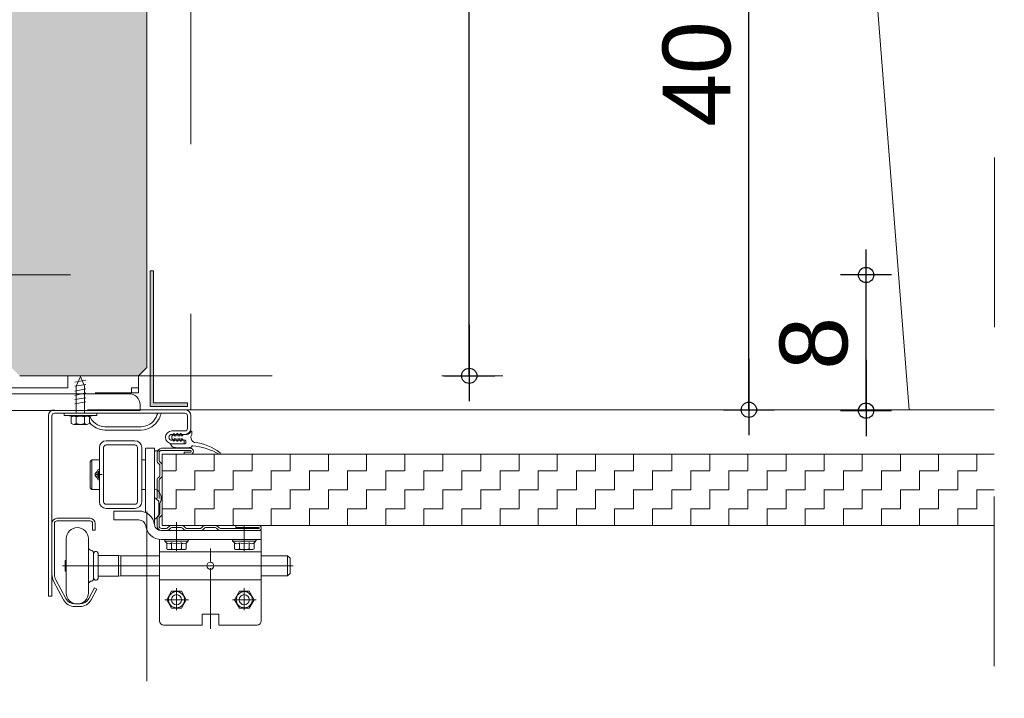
# Model space of a CAD drawing. Header units: metres. Extents: x 1333.9 to 1416.6, y -82.7 to -2.5.
# Tile 84 of 160: x 1411.772 to 1412.352, y -79.683 to -79.283. Entities that reach past the tile are written whole.
import ezdxf

# ---------------------------------------------------------------- set-up
doc = ezdxf.new("R2010")
doc.units = ezdxf.units.M
doc.header["$PDMODE"] = 65
for name, pattern in [('AUSGEZOGEN', [0]), ('GETRENNT2_S10', [0.225, 0.1, -0.05, 0, -0.025, 0, -0.05]), ('PUNKT2_S9', [0.0015, 0, -0.0015]), ('STRICHLINIE2_S3', [0.055, 0.04, -0.015])]:
    doc.linetypes.add(name, pattern=pattern)
for name, color, linetype in [('XR$7$_40732', 7, 'Continuous'), ('XR$7$_40733', 7, 'Continuous'), ('XR$7$_42143', 7, 'Continuous'), ('XR$7$_42154', 7, 'Continuous')]:
    doc.layers.add(name, color=color, linetype=linetype)
for name, color, linetype, lineweight in [('XR$7$Fenster', 3, 'AUSGEZOGEN', 18), ('XR$7$Maßlinie 1_50', 7, 'AUSGEZOGEN', 25), ('XR$7$Muster', 4, 'AUSGEZOGEN', 13), ('XR$7$SNL_D_BD_FL_250', 7, 'AUSGEZOGEN', 18), ('XR$7$Wand', 1, 'AUSGEZOGEN', 50), ('XR$7$Wand Mauerwerk tr', 42, 'AUSGEZOGEN', 18)]:
    doc.layers.add(name, color=color, linetype=linetype, lineweight=lineweight)
doc.styles.add('ARIAL', font='arial.ttf')
doc.dimstyles.new('DIMSTYLE_14', dxfattribs={"dimtxt": 0.04, "dimasz": 0.03, "dimexe": 0, "dimexo": 1e-06, "dimgap": 0.02, "dimtad": 2, "dimdec": 1, "dimlfac": 100, "dimrnd": 0.5, "dimzin": 4, "dimdsep": 46, "dimtxsty": 'ARIAL', "dimblk1": 'ALL_ML_KREIS', "dimblk2": 'ALL_ML_KREIS', "dimsah": 1, "dimcen": 0, "dimse1": 1, "dimse2": 1, "dimclrd": 7, "dimclre": 7, "dimclrt": 7, "dimadec": 0, "dimazin": 0, "dimtfac": 1, "dimtdec": 0, "dimtix": 1, "dimtmove": 2, "dimatfit": 3, "dimfxl": 0, "dimtvp": 1.2, "dimtzin": 0, "dimlwd": 0, "dimlwe": 25, "dimarcsym": 0})
doc.dimstyles.new('DIMSTYLE_15', dxfattribs={"dimtxt": 0.04, "dimasz": 0.03, "dimexe": 0, "dimexo": 1e-06, "dimgap": 0.02, "dimtad": 2, "dimdec": 1, "dimlfac": 100, "dimrnd": 0.5, "dimzin": 4, "dimdsep": 46, "dimtxsty": 'ARIAL', "dimblk1": 'ALL_ML_KREIS', "dimblk2": 'ALL_ML_KREIS', "dimsah": 1, "dimcen": 0, "dimse1": 1, "dimse2": 1, "dimclrd": 7, "dimclre": 7, "dimclrt": 7, "dimadec": 0, "dimazin": 0, "dimtfac": 1, "dimtdec": 0, "dimtix": 1, "dimtmove": 2, "dimatfit": 3, "dimfxl": 0, "dimtzin": 0, "dimlwd": 0, "dimlwe": 25, "dimarcsym": 0})
doc.dimstyles.new('DIMSTYLE_18', dxfattribs={"dimtxt": 0.03, "dimasz": 0.03, "dimexe": 0, "dimexo": 1e-06, "dimgap": 0.015, "dimtad": 2, "dimdec": 0, "dimlfac": 1000, "dimrnd": 5, "dimzin": 12, "dimdsep": 46, "dimtxsty": 'ARIAL', "dimblk1": 'ALL_ML_KREIS', "dimblk2": 'ALL_ML_KREIS', "dimsah": 1, "dimcen": 0, "dimse1": 1, "dimse2": 1, "dimclrd": 7, "dimclre": 7, "dimclrt": 7, "dimadec": 0, "dimazin": 0, "dimtfac": 1, "dimtdec": 0, "dimtix": 1, "dimtmove": 2, "dimatfit": 3, "dimfxl": 0, "dimtzin": 0, "dimlwd": 0, "dimlwe": 25, "dimarcsym": 0})
doc.dimstyles.new('DIMSTYLE_22', dxfattribs={"dimtxt": 0.04, "dimasz": 0.03, "dimexe": 0, "dimexo": 1e-06, "dimgap": 0.02, "dimtad": 2, "dimdec": 0, "dimlfac": 100, "dimrnd": 0.5, "dimzin": 12, "dimdsep": 46, "dimtxsty": 'ARIAL', "dimblk1": 'ALL_ML_KREIS', "dimblk2": 'ALL_ML_KREIS', "dimsah": 1, "dimcen": 0, "dimse1": 1, "dimse2": 1, "dimclrd": 7, "dimclre": 7, "dimclrt": 7, "dimadec": 0, "dimazin": 0, "dimtfac": 1, "dimtdec": 0, "dimtix": 1, "dimtmove": 2, "dimatfit": 3, "dimfxl": 0, "dimtzin": 0, "dimlwd": 0, "dimlwe": 25, "dimarcsym": 0})
pattern_1 = [(90, (-0.075, 0.075), (-0.0375, 0.0375), [0.0375, -0.0375]), (180, (-0.075, 0.075), (-0.0375, -0.0375), [0.0375, -0.0375])]

# ---------------------------------------------------------------- blocks, each defined once
blk = doc.blocks.new('COMPLEXOBJECT_14')
at = {"layer": 'XR$7$_40732', "color": 3, "linetype": 'AUSGEZOGEN', "lineweight": 13, "transparency": 33554687}
for p, q in [((1411.7226, -79.39337), (1411.7226, -79.51337)), ((1411.7261, -79.39337), (1411.7226, -79.39337)), ((1411.7326, -79.49037), (1411.7326, -79.39987)), ((1411.8361, -79.50337), (1411.7456, -79.50337)), ((1411.8426, -79.51337), (1411.8426, -79.50987)), ((1411.7226, -79.51337), (1411.8426, -79.51337)), ((1411.7921, -79.51337), (1411.8116, -79.51337))]:
    blk.add_line(p, q, dxfattribs=at)
for centre, radius, start, end in [((1411.7261, -79.39987), 0.0065, 0, 90), ((1411.7456, -79.49037), 0.013, 180, 270), ((1411.8361, -79.50987), 0.0065, 0, 90)]:
    blk.add_arc(centre, radius, start, end, dxfattribs=at)
blk = doc.blocks.new('ALL_ML_KREIS')
at = {"color": 0, "linetype": 'ByBlock', "lineweight": -2}
for p, q in [((0, -0.5), (0, 0.5)), ((-1, 0), (0.5, 0))]:
    blk.add_line(p, q, dxfattribs=at)
blk.add_circle((0, 0), 0.15, dxfattribs=at)
blk = doc.blocks.new('*D299')
at = {"layer": 'DEFPOINTS', "color": 7, "linetype": 'AUSGEZOGEN', "lineweight": 25, "transparency": 33554687}
for p in [(1411.84659, -78.87221), (1413.10712, -78.88239), (1411.84659, -80.02504)]:
    blk.add_point(p, dxfattribs=at)
at = {"layer": 'XR$7$Maßlinie 1_50', "color": 7, "linetype": 'AUSGEZOGEN', "lineweight": -2, "transparency": 33554687}
blk.add_line((1411.84659, -80.02504), (1413.10712, -80.02504), dxfattribs=at)
at = {"layer": 'XR$7$Maßlinie 1_50', "color": 7, "linetype": 'AUSGEZOGEN', "lineweight": 25, "transparency": 33554687, "xscale": 0.03, "yscale": 0.03, "zscale": 0.03, "rotation": 180}
blk.add_blockref('ALL_ML_KREIS', (1411.84659, -80.02504), dxfattribs=at)
at = {"layer": 'XR$7$Maßlinie 1_50', "color": 7, "linetype": 'AUSGEZOGEN', "lineweight": 25, "transparency": 33554687, "xscale": 0.03, "yscale": 0.03, "zscale": 0.03}
blk.add_blockref('ALL_ML_KREIS', (1413.10712, -80.02504), dxfattribs=at)
blk = doc.blocks.new('*D302')
at = {"layer": 'DEFPOINTS', "color": 7, "linetype": 'AUSGEZOGEN', "lineweight": 25, "transparency": 33554687}
for p in [(1413.2311, -79.28637), (1411.72159, -79.51337), (1411.72159, -80.14822)]:
    blk.add_point(p, dxfattribs=at)
at = {"layer": 'XR$7$Maßlinie 1_50', "color": 7, "linetype": 'AUSGEZOGEN', "lineweight": -2, "transparency": 33554687}
blk.add_line((1411.72159, -80.14822), (1413.2311, -80.14822), dxfattribs=at)
at = {"layer": 'XR$7$Maßlinie 1_50', "color": 7, "linetype": 'AUSGEZOGEN', "lineweight": 25, "transparency": 33554687, "xscale": 0.03, "yscale": 0.03, "zscale": 0.03, "rotation": 180}
blk.add_blockref('ALL_ML_KREIS', (1411.72159, -80.14822), dxfattribs=at)
at = {"layer": 'XR$7$Maßlinie 1_50', "color": 7, "linetype": 'AUSGEZOGEN', "lineweight": 25, "transparency": 33554687, "xscale": 0.03, "yscale": 0.03, "zscale": 0.03}
blk.add_blockref('ALL_ML_KREIS', (1413.2311, -80.14822), dxfattribs=at)
blk = doc.blocks.new('*D315')
at = {"layer": 'DEFPOINTS', "color": 7, "linetype": 'AUSGEZOGEN', "lineweight": 25, "transparency": 33554687}
for p in [(1411.72159, -79.51337), (1411.72159, -80.02504), (1411.84659, -80.02504)]:
    blk.add_point(p, dxfattribs=at)
at = {"layer": 'XR$7$Maßlinie 1_50', "color": 7, "linetype": 'AUSGEZOGEN', "lineweight": -2, "transparency": 33554687}
blk.add_line((1411.72159, -80.02504), (1411.84659, -80.02504), dxfattribs=at)
at = {"layer": 'XR$7$Maßlinie 1_50', "color": 7, "linetype": 'AUSGEZOGEN', "lineweight": 25, "transparency": 33554687, "xscale": 0.03, "yscale": 0.03, "zscale": 0.03, "rotation": 180}
blk.add_blockref('ALL_ML_KREIS', (1411.72159, -80.02504), dxfattribs=at)
at = {"layer": 'XR$7$Maßlinie 1_50', "color": 7, "linetype": 'AUSGEZOGEN', "lineweight": 25, "transparency": 33554687, "xscale": 0.03, "yscale": 0.03, "zscale": 0.03}
blk.add_blockref('ALL_ML_KREIS', (1411.84659, -80.02504), dxfattribs=at)
at = {"layer": 'XR$7$Maßlinie 1_50', "color": 7, "linetype": 'AUSGEZOGEN', "lineweight": 25, "transparency": 33554687, "insert": (1411.80036, -79.99504), "char_height": 0.04, "width": 0.16, "attachment_point": 5, "style": 'ARIAL'}
blk.add_mtext('\\A1;{\\A1;{12\\H0.026400;\\S5^ ;}}', dxfattribs=at)
blk = doc.blocks.new('*D323')
at = {"layer": 'DEFPOINTS', "color": 7, "linetype": 'AUSGEZOGEN', "lineweight": 25, "transparency": 33554687}
for p in [(1411.96059, -79.11337), (1412.10662, -79.51286), (1412.20181, -79.51286)]:
    blk.add_point(p, dxfattribs=at)
at = {"layer": 'XR$7$Maßlinie 1_50', "color": 7, "linetype": 'AUSGEZOGEN', "lineweight": -2, "transparency": 33554687}
blk.add_line((1412.20181, -79.51286), (1412.20181, -79.11337), dxfattribs=at)
at = {"layer": 'XR$7$Maßlinie 1_50', "color": 7, "linetype": 'AUSGEZOGEN', "lineweight": 25, "transparency": 33554687, "xscale": 0.03, "yscale": 0.03, "zscale": 0.03}
for p, rotation in [((1412.20181, -79.11337), 90), ((1412.20181, -79.51286), 270)]:
    blk.add_blockref('ALL_ML_KREIS', p, dxfattribs=dict(at, rotation=rotation))
at = {"layer": 'XR$7$Maßlinie 1_50', "color": 7, "linetype": 'AUSGEZOGEN', "lineweight": 25, "transparency": 33554687, "insert": (1412.17113, -79.31486), "char_height": 0.04, "width": 0.16, "attachment_point": 5, "rotation": 90, "style": 'ARIAL'}
blk.add_mtext('\\A1;{\\A1;{40\\H0.026400;\\S^ ;}}', dxfattribs=at)
blk = doc.blocks.new('*D325')
at = {"layer": 'DEFPOINTS', "color": 7, "linetype": 'AUSGEZOGEN', "lineweight": 25, "transparency": 33554687}
for p in [(1411.78798, -78.96337), (1411.7903, -79.49286), (1412.03681, -79.49286)]:
    blk.add_point(p, dxfattribs=at)
at = {"layer": 'XR$7$Maßlinie 1_50', "color": 7, "linetype": 'AUSGEZOGEN', "lineweight": -2, "transparency": 33554687}
blk.add_line((1412.03681, -79.49286), (1412.03681, -78.96337), dxfattribs=at)
at = {"layer": 'XR$7$Maßlinie 1_50', "color": 7, "linetype": 'AUSGEZOGEN', "lineweight": 25, "transparency": 33554687, "xscale": 0.03, "yscale": 0.03, "zscale": 0.03}
for p, rotation in [((1412.03681, -78.96337), 90), ((1412.03681, -79.49286), 270)]:
    blk.add_blockref('ALL_ML_KREIS', p, dxfattribs=dict(at, rotation=rotation))
at = {"layer": 'XR$7$Maßlinie 1_50', "color": 7, "linetype": 'AUSGEZOGEN', "lineweight": 25, "transparency": 33554687, "insert": (1412.0061, -79.22993), "char_height": 0.04, "width": 0.16, "attachment_point": 5, "rotation": 90, "style": 'ARIAL'}
blk.add_mtext('\\A1;{\\A1;{53\\H0.026400;\\S^ ;}}', dxfattribs=at)
blk = doc.blocks.new('*D347')
at = {"layer": 'DEFPOINTS', "color": 7, "linetype": 'AUSGEZOGEN', "lineweight": 25, "transparency": 33554687}
for p in [(1411.72159, -79.43337), (1411.72159, -79.51337), (1412.27091, -79.51337)]:
    blk.add_point(p, dxfattribs=at)
at = {"layer": 'XR$7$Maßlinie 1_50', "color": 7, "linetype": 'AUSGEZOGEN', "lineweight": -2, "transparency": 33554687}
blk.add_line((1412.27091, -79.51337), (1412.27091, -79.43337), dxfattribs=at)
at = {"layer": 'XR$7$Maßlinie 1_50', "color": 7, "linetype": 'AUSGEZOGEN', "lineweight": 25, "transparency": 33554687, "xscale": 0.03, "yscale": 0.03, "zscale": 0.03}
for p, rotation in [((1412.27091, -79.43337), 90), ((1412.27091, -79.51337), 270)]:
    blk.add_blockref('ALL_ML_KREIS', p, dxfattribs=dict(at, rotation=rotation))
at = {"layer": 'XR$7$Maßlinie 1_50', "color": 7, "linetype": 'AUSGEZOGEN', "lineweight": 25, "transparency": 33554687, "insert": (1412.24023, -79.47368), "char_height": 0.04, "width": 0.04, "attachment_point": 5, "rotation": 90, "style": 'ARIAL'}
blk.add_mtext('\\A1;{8}', dxfattribs=at)

msp = doc.modelspace()

# ---------------------------------------------------------------- hatches: boundary and pattern name
at = {"layer": 'XR$7$Fenster', "linetype": 'AUSGEZOGEN', "lineweight": 13, "transparency": 33554687}
for points in [[(1410.7026, -79.04337), (1411.76659, -79.04337), (1411.76659, -79.48786), (1411.77159, -79.49286), (1411.84159, -79.49286), (1411.84659, -79.48786), (1411.84659, -78.96837), (1411.84159, -78.96337), (1410.6276, -78.96337), (1410.6226, -78.96837), (1410.6226, -79.30337), (1410.6276, -79.30837), (1410.7026, -79.30837)], [(1411.84859, -79.51086), (1411.87059, -79.51086), (1411.87059, -79.50886), (1411.85059, -79.50886), (1411.85059, -79.43086), (1411.84859, -79.43086)]]:
    msp.add_hatch(color=253, dxfattribs=at).paths.add_polyline_path(points)
at = {"layer": 'XR$7$Muster', "linetype": 'AUSGEZOGEN', "lineweight": 13, "transparency": 33554687}
h = msp.add_hatch(dxfattribs=at)
h.set_pattern_fill('MUSTER', color=4, scale=0.0375, angle=90, style=0, pattern_type=2)
h.set_pattern_definition(pattern_1)
h.paths.add_polyline_path([(1411.80742, -79.49322), (1411.80745, -79.49286), (1411.77159, -79.49286), (1411.76659, -79.48786), (1411.76659, -79.11337), (1411.72159, -79.11337), (1411.72159, -79.39286), (1411.7261, -79.39286), (1411.72755, -79.39303), (1411.72892, -79.39351), (1411.73016, -79.39428), (1411.73119, -79.39531), (1411.73196, -79.39654), (1411.73244, -79.39792), (1411.7326, -79.39936), (1411.7326, -79.48986), (1411.73269, -79.49132), (1411.73293, -79.49276), (1411.73333, -79.49416), (1411.73389, -79.4955), (1411.7346, -79.49678), (1411.73544, -79.49797), (1411.73641, -79.49906), (1411.7375, -79.50003), (1411.73869, -79.50087), (1411.73996, -79.50158), (1411.74131, -79.50213), (1411.74271, -79.50254), (1411.74415, -79.50278), (1411.7456, -79.50286), (1411.79973, -79.50286), (1411.8049, -79.50171), (1411.8049, -79.49891)], flags=0)
h = msp.add_hatch(dxfattribs=at)
h.set_pattern_fill('MUSTER', color=4, scale=0.0375, angle=90, style=0, pattern_type=2)
h.set_pattern_definition(pattern_1)
h.paths.add_polyline_path([(1411.84159, -79.50286), (1411.84159, -79.49286), (1411.80961, -79.49286), (1411.80987, -79.49891), (1411.80987, -79.50286)], flags=0)
h = msp.add_hatch(dxfattribs=at)
h.set_pattern_fill('MUSTER', color=4, scale=0.01125, angle=90, style=0, pattern_type=2)
h.set_pattern_definition([(90, (-0.0225, 0.0225), (-0.01125, 0.01125), [0.01125, -0.01125]), (180, (-0.0225, 0.0225), (-0.01125, -0.01125), [0.01125, -0.01125])])
h.paths.add_polyline_path([(1411.8556, -79.58109), (1412.34659, -79.58109), (1412.34659, -79.53909), (1411.8556, -79.53909)], flags=0)

# ---------------------------------------------------------------- linework, layer by layer
at = {"color": 7, "linetype": 'AUSGEZOGEN', "lineweight": 13, "transparency": 33554687}
for p, q in [((1411.81062, -79.49546), (1411.80422, -79.49652)), ((1411.81062, -79.49795), (1411.80422, -79.49902)), ((1411.81062, -79.50044), (1411.80422, -79.50186)), ((1411.81062, -79.50293), (1411.80422, -79.50436)), ((1411.81062, -79.50578), (1411.80422, -79.50685)), ((1411.81062, -79.50827), (1411.80422, -79.50934)), ((1411.79782, -79.51486), (1411.79782, -79.51628)), ((1411.79782, -79.51486), (1411.81702, -79.51486)), ((1411.80347, -79.51664), (1411.79782, -79.51628)), ((1411.79782, -79.51628), (1411.81702, -79.51628)), ((1411.80204, -79.517), (1411.80204, -79.52092)), ((1411.80347, -79.51664), (1411.8113, -79.51664)), ((1411.8049, -79.52092), (1411.8049, -79.517)), ((1411.8113, -79.51664), (1411.81702, -79.51628)), ((1411.81273, -79.52092), (1411.81273, -79.51627)), ((1411.81702, -79.51486), (1411.81702, -79.51628)), ((1411.8113, -79.52162), (1411.80347, -79.52162)), ((1411.8049, -79.52092), (1411.80742, -79.52162)), ((1411.80742, -79.52162), (1411.80987, -79.52092))]:
    msp.add_line(p, q, dxfattribs=at)
for points in [[(1411.80987, -79.51486), (1411.80987, -79.49891), (1411.80742, -79.49322), (1411.8049, -79.49891), (1411.8049, -79.51486)], [(1411.80987, -79.517), (1411.80742, -79.51664), (1411.8049, -79.517), (1411.80347, -79.51664), (1411.80204, -79.517)], [(1411.81273, -79.517), (1411.8113, -79.51664), (1411.80987, -79.517), (1411.80987, -79.52092)], [(1411.80204, -79.52092), (1411.80347, -79.52162), (1411.8049, -79.52092)], [(1411.80987, -79.52092), (1411.8113, -79.52162), (1411.81273, -79.52092)]]:
    msp.add_lwpolyline(points, dxfattribs=at)
at = {"layer": 'XR$7$_40732', "color": 3, "linetype": 'AUSGEZOGEN', "lineweight": 13, "transparency": 33554687}
for p, q in [((1411.7886, -79.51636), (1411.7886, -79.62286)), ((1411.7906, -79.62286), (1411.7906, -79.51636)), ((1411.7921, -79.51486), (1411.81007, -79.51486)), ((1411.8116, -79.51286), (1411.8691, -79.51286)), ((1411.81217, -79.51486), (1411.85304, -79.51486)), ((1411.85304, -79.51486), (1411.85514, -79.51486)), ((1411.85514, -79.51486), (1411.8691, -79.51486)), ((1411.8706, -79.51636), (1411.8706, -79.52386)), ((1411.8726, -79.52126), (1411.8726, -79.51636)), ((1411.8433, -79.52286), (1411.82191, -79.52286)), ((1411.8726, -79.52386), (1411.8726, -79.52126)), ((1411.8326, -79.52486), (1411.82191, -79.52486)), ((1411.8433, -79.52486), (1411.8326, -79.52486)), ((1411.86135, -79.52536), (1411.8691, -79.52536)), ((1411.86135, -79.52736), (1411.8621, -79.52736)), ((1411.8621, -79.52736), (1411.8626, -79.52686)), ((1411.8631, -79.52736), (1411.8626, -79.52686)), ((1411.8631, -79.52736), (1411.8641, -79.52736)), ((1411.8641, -79.52736), (1411.8646, -79.52686)), ((1411.8651, -79.52736), (1411.8646, -79.52686)), ((1411.8651, -79.52736), (1411.8661, -79.52736)), ((1411.8661, -79.52736), (1411.8666, -79.52686)), ((1411.8671, -79.52736), (1411.8666, -79.52686)), ((1411.8671, -79.52736), (1411.8691, -79.52736)), ((1411.8226, -79.53109), (1411.8396, -79.53109)), ((1411.8226, -79.53359), (1411.8396, -79.53359)), ((1411.86135, -79.53086), (1411.8621, -79.53086)), ((1411.8686, -79.53286), (1411.86135, -79.53286)), ((1411.8621, -79.53086), (1411.8626, -79.53136)), ((1411.8631, -79.53086), (1411.8626, -79.53136)), ((1411.8631, -79.53086), (1411.8641, -79.53086)), ((1411.8641, -79.53086), (1411.8646, -79.53136)), ((1411.8651, -79.53086), (1411.8646, -79.53136)), ((1411.8651, -79.53086), (1411.8661, -79.53086)), ((1411.8661, -79.53086), (1411.8666, -79.53136)), ((1411.8671, -79.53086), (1411.8666, -79.53136)), ((1411.8671, -79.53086), (1411.8686, -79.53086)), ((1411.8686, -79.53286), (1411.8686, -79.53086)), ((1411.8186, -79.56709), (1411.8186, -79.53509)), ((1411.8211, -79.56709), (1411.8211, -79.53509)), ((1411.8411, -79.53509), (1411.8411, -79.56709)), ((1411.8436, -79.53509), (1411.8436, -79.56709)), ((1411.84585, -79.55132), (1411.84585, -79.53559)), ((1411.8461, -79.53559), (1411.8511, -79.53559)), ((1411.8511, -79.53559), (1411.8511, -79.55943)), ((1411.8511, -79.55109), (1411.8511, -79.53759)), ((1411.8541, -79.53709), (1411.8516, -79.53709)), ((1411.8131, -79.54334), (1411.8141, -79.54234)), ((1411.8131, -79.54334), (1411.8131, -79.55884)), ((1411.8186, -79.54234), (1411.8141, -79.54234)), ((1411.8141, -79.54234), (1411.8141, -79.55984)), ((1411.84585, -79.54234), (1411.8436, -79.54234)), ((1411.84585, -79.55132), (1411.84585, -79.57349)), ((1411.8511, -79.55822), (1411.8511, -79.55109)), ((1411.8141, -79.55984), (1411.8131, -79.55884)), ((1411.8186, -79.55984), (1411.8141, -79.55984)), ((1411.84585, -79.55984), (1411.8436, -79.55984)), ((1411.8511, -79.56459), (1411.8511, -79.55822)), ((1411.8511, -79.55943), (1411.8511, -79.56459)), ((1411.8226, -79.56859), (1411.8396, -79.56859)), ((1411.8536, -79.56669), (1411.8511, -79.56459)), ((1411.8511, -79.56459), (1411.8511, -79.58038)), ((1411.8536, -79.57549), (1411.8536, -79.56669)), ((1411.8226, -79.57109), (1411.8396, -79.57109)), ((1411.82711, -79.57259), (1411.84197, -79.57259)), ((1411.82711, -79.57784), (1411.82711, -79.57259)), ((1411.84197, -79.57784), (1411.82711, -79.57784)), ((1411.8511, -79.57759), (1411.8536, -79.57549)), ((1411.8511, -79.58038), (1411.8511, -79.58059)), ((1411.91411, -79.58409), (1411.8551, -79.58409)), ((1411.91411, -79.58934), (1411.91411, -79.58409)), ((1411.85411, -79.59661), (1411.85411, -79.58934)), ((1411.91411, -79.58934), (1411.8551, -79.58934)), ((1411.91411, -79.59661), (1411.91411, -79.58934)), ((1411.8541, -79.59861), (1411.8541, -79.59661)), ((1411.85411, -79.59661), (1411.85411, -79.63759)), ((1411.9141, -79.59661), (1411.85411, -79.59661)), ((1411.9141, -79.59661), (1411.9141, -79.63736)), ((1411.88619, -79.60486), (1411.88202, -79.60486)), ((1411.85411, -79.61311), (1411.9141, -79.61311)), ((1411.7886, -79.62286), (1411.7906, -79.62286)), ((1411.87915, -79.63336), (1411.88905, -79.63336)), ((1411.87915, -79.63336), (1411.87915, -79.63986)), ((1411.88905, -79.63961), (1411.88905, -79.63336)), ((1411.85665, -79.63986), (1411.87915, -79.63986)), ((1411.88905, -79.63986), (1411.9116, -79.63986))]:
    msp.add_line(p, q, dxfattribs=at)
at = {"layer": 'XR$7$_40732', "color": 2, "linetype": 'AUSGEZOGEN', "lineweight": 13, "transparency": 33554687}
for p, q in [((1411.86246, -79.52741), (1411.86174, -79.52808)), ((1411.8628, -79.52756), (1411.8628, -79.52816)), ((1411.86295, -79.52831), (1411.86351, -79.52831)), ((1411.86399, -79.52794), (1411.86427, -79.52692)), ((1411.86441, -79.52681), (1411.86465, -79.52681)), ((1411.8648, -79.52696), (1411.8648, -79.52816)), ((1411.86495, -79.52831), (1411.86551, -79.52831)), ((1411.86599, -79.52794), (1411.86627, -79.52692)), ((1411.86641, -79.52681), (1411.86665, -79.52681)), ((1411.8668, -79.52696), (1411.8668, -79.52816)), ((1411.86742, -79.52831), (1411.86695, -79.52831)), ((1411.86785, -79.52777), (1411.86754, -79.52824)), ((1411.8679, -79.5277), (1411.86785, -79.52777)), ((1411.86799, -79.52769), (1411.8679, -79.5277)), ((1411.87011, -79.52737), (1411.86799, -79.52769)), ((1411.8731, -79.52562), (1411.8731, -79.52736)), ((1411.86185, -79.53286), (1411.8608, -79.53286)), ((1411.86174, -79.53014), (1411.86246, -79.53081)), ((1411.86185, -79.53286), (1411.8693, -79.53286)), ((1411.8628, -79.53006), (1411.8628, -79.53066)), ((1411.86351, -79.52991), (1411.86295, -79.52991)), ((1411.86427, -79.5313), (1411.86399, -79.53028)), ((1411.86465, -79.53141), (1411.86441, -79.53141)), ((1411.8648, -79.53006), (1411.8648, -79.53126)), ((1411.86551, -79.52991), (1411.86495, -79.52991)), ((1411.86627, -79.5313), (1411.86599, -79.53028)), ((1411.86665, -79.53141), (1411.86641, -79.53141)), ((1411.8668, -79.53006), (1411.8668, -79.53126)), ((1411.86742, -79.52991), (1411.86695, -79.52991)), ((1411.86754, -79.52998), (1411.86785, -79.53045)), ((1411.86799, -79.53053), (1411.86917, -79.53071)), ((1411.8696, -79.53256), (1411.8696, -79.5312)), ((1411.8731, -79.53461), (1411.8731, -79.53447)), ((1411.87369, -79.53417), (1411.8734, -79.53417)), ((1411.87302, -79.53486), (1411.8731, -79.53486)), ((1411.8731, -79.53477), (1411.8731, -79.53486)), ((1411.8203, -79.55109), (1411.8159, -79.55109)), ((1411.81731, -79.54925), (1411.81731, -79.54913)), ((1411.81731, -79.55293), (1411.81731, -79.54925)), ((1411.8181, -79.55329), (1411.8181, -79.54889)), ((1411.81851, -79.54793), (1411.8186, -79.54793)), ((1411.81731, -79.55305), (1411.81731, -79.55293)), ((1411.8186, -79.55425), (1411.81851, -79.55425)), ((1411.7906, -79.57986), (1411.7906, -79.60986)), ((1411.7921, -79.57986), (1411.7921, -79.60986)), ((1411.8131, -79.57686), (1411.7936, -79.57686)), ((1411.8131, -79.57836), (1411.7936, -79.57836)), ((1411.8146, -79.58386), (1411.8146, -79.57986)), ((1411.8161, -79.57986), (1411.8161, -79.58386)), ((1411.8641, -79.596), (1411.8641, -79.58109)), ((1411.9041, -79.596), (1411.9041, -79.58109)), ((1411.8146, -79.58386), (1411.8161, -79.58386)), ((1411.8641, -79.59134), (1411.8641, -79.58234)), ((1411.7991, -79.58886), (1411.7991, -79.60486)), ((1411.8121, -79.58886), (1411.8121, -79.60486)), ((1411.8576, -79.59034), (1411.8706, -79.59034)), ((1411.85833, -79.59483), (1411.85833, -79.59134)), ((1411.86122, -79.59483), (1411.86122, -79.59134)), ((1411.86699, -79.59483), (1411.86699, -79.59134)), ((1411.86988, -79.59134), (1411.86988, -79.59483)), ((1411.8976, -79.59034), (1411.9106, -79.59034)), ((1411.89833, -79.59483), (1411.89833, -79.59134)), ((1411.90122, -79.59483), (1411.90122, -79.59134)), ((1411.90699, -79.59483), (1411.90699, -79.59134)), ((1411.90988, -79.59134), (1411.90988, -79.59483)), ((1411.8151, -79.60486), (1411.8151, -79.59686)), ((1411.81781, -79.59821), (1411.81781, -79.59761)), ((1411.81781, -79.61151), (1411.81781, -79.59821)), ((1411.85977, -79.59534), (1411.8641, -79.59534)), ((1411.8641, -79.59534), (1411.86843, -79.59534)), ((1411.8841, -79.60277), (1411.8841, -79.59463)), ((1411.89977, -79.59534), (1411.9041, -79.59534)), ((1411.9041, -79.59534), (1411.90843, -79.59534)), ((1411.79846, -79.60179), (1411.79846, -79.60271)), ((1411.7991, -79.60179), (1411.79846, -79.60179)), ((1411.79846, -79.60271), (1411.79846, -79.60486)), ((1411.81831, -79.59871), (1411.82981, -79.59871)), ((1411.82981, -79.59871), (1411.82981, -79.61101)), ((1411.82981, -79.59871), (1411.83131, -79.59891)), ((1411.8541, -79.59891), (1411.83131, -79.59891)), ((1411.83131, -79.61081), (1411.83131, -79.59891)), ((1411.92961, -79.59891), (1411.9141, -79.59891)), ((1411.92961, -79.61081), (1411.92961, -79.59891)), ((1411.93111, -79.60041), (1411.92961, -79.59891)), ((1411.93111, -79.60041), (1411.93111, -79.60931)), ((1411.79846, -79.60486), (1411.79676, -79.60486)), ((1411.88202, -79.60486), (1411.79846, -79.60486)), ((1411.79846, -79.60486), (1411.79846, -79.60701)), ((1411.79846, -79.60701), (1411.79846, -79.60794)), ((1411.79846, -79.60794), (1411.7991, -79.60794)), ((1411.7991, -79.60486), (1411.7991, -79.62086)), ((1411.8121, -79.60486), (1411.8121, -79.62086)), ((1411.8151, -79.61286), (1411.8151, -79.60486)), ((1411.8841, -79.6222), (1411.8841, -79.60636)), ((1411.8841, -79.60766), (1411.8841, -79.64209)), ((1411.88619, -79.60486), (1411.93299, -79.60486)), ((1411.93111, -79.60931), (1411.92961, -79.61081)), ((1411.7916, -79.61386), (1411.79749, -79.62489)), ((1411.79293, -79.61315), (1411.79881, -79.62418)), ((1411.81781, -79.61211), (1411.81781, -79.61151)), ((1411.81831, -79.61101), (1411.82981, -79.61101)), ((1411.83131, -79.61081), (1411.82981, -79.61101)), ((1411.83131, -79.61081), (1411.8541, -79.61081)), ((1411.9141, -79.61081), (1411.92961, -79.61081)), ((1411.81576, -79.61786), (1411.8124, -79.62418)), ((1411.81373, -79.62488), (1411.81709, -79.61856)), ((1411.81576, -79.61786), (1411.81709, -79.61856)), ((1411.85833, -79.62486), (1411.86122, -79.61986)), ((1411.86122, -79.61986), (1411.86699, -79.61986)), ((1411.8641, -79.63097), (1411.8641, -79.61797)), ((1411.86699, -79.61986), (1411.86988, -79.62486)), ((1411.89833, -79.62486), (1411.90122, -79.61986)), ((1411.90122, -79.61986), (1411.90699, -79.61986)), ((1411.9041, -79.63097), (1411.9041, -79.61797)), ((1411.90699, -79.61986), (1411.90988, -79.62486)), ((1411.8071, -79.62736), (1411.8041, -79.62736)), ((1411.87119, -79.62486), (1411.85719, -79.62486)), ((1411.86122, -79.62986), (1411.85833, -79.62486)), ((1411.86988, -79.62486), (1411.86699, -79.62986)), ((1411.91119, -79.62486), (1411.89719, -79.62486)), ((1411.90122, -79.62986), (1411.89833, -79.62486)), ((1411.90988, -79.62486), (1411.90699, -79.62986)), ((1411.8041, -79.62886), (1411.8071, -79.62886)), ((1411.86699, -79.62986), (1411.86122, -79.62986)), ((1411.90699, -79.62986), (1411.90122, -79.62986))]:
    msp.add_line(p, q, dxfattribs=at)
for points in [[(1411.8641, -79.59534), (1411.8641, -79.59534)], [(1411.9041, -79.59534), (1411.9041, -79.59534)], [(1411.79846, -79.60486), (1411.79846, -79.60486)]]:
    msp.add_lwpolyline(points, close=True, dxfattribs=at)
for centre, radius in [((1411.8641, -79.62486), 0.00475), ((1411.9041, -79.62486), 0.00475), ((1411.8641, -79.62486), 0.003), ((1411.9041, -79.62486), 0.003)]:
    msp.add_circle(centre, radius, dxfattribs=at)
at = {"layer": 'XR$7$_40732', "color": 3, "linetype": 'AUSGEZOGEN', "lineweight": 13, "transparency": 33554687}
for centre, radius, start, end in [((1411.7921, -79.51636), 0.0035, 90, 180), ((1411.7921, -79.51636), 0.0015, 90, 180), ((1411.82214, -79.51286), 0.01, 199.90913, 268.70517), ((1411.8341, -79.50845), 0.02, 333.84413, 341.30472), ((1411.8341, -79.50845), 0.022, 333.84413, 343.05848), ((1411.8691, -79.51636), 0.0035, 0, 90), ((1411.8691, -79.51636), 0.0015, 0, 90), ((1411.82218, -79.51286), 0.012, 218.06657, 268.70511), ((1411.84307, -79.51286), 0.01, 271.29489, 333.84413), ((1411.84303, -79.51286), 0.012, 271.29489, 333.84413), ((1411.86135, -79.52911), 0.00375, 90, 180), ((1411.86135, -79.52911), 0.00175, 90, 180), ((1411.8691, -79.52386), 0.0015, 270, 0), ((1411.8691, -79.52386), 0.0035, 270, 0), ((1411.8226, -79.53509), 0.004, 90, 180), ((1411.8226, -79.53509), 0.0015, 90, 180), ((1411.8396, -79.53509), 0.004, 0, 90), ((1411.8396, -79.53509), 0.0015, 0, 90), ((1411.86135, -79.52911), 0.00375, 180, 270), ((1411.86135, -79.52911), 0.00175, 180, 270), ((1411.8516, -79.53759), 0.0005, 90, 180), ((1411.8181, -79.55109), 0.002, 113.3677, 246.6323), ((1411.8491, -79.56509), 0.006, 0, 70.52878), ((1411.8226, -79.56709), 0.004, 180, 270), ((1411.8226, -79.56709), 0.0015, 180, 270), ((1411.8396, -79.56709), 0.004, 270, 0), ((1411.8396, -79.56709), 0.0015, 270, 0), ((1411.8491, -79.56509), 0.006, 318.59038, 0), ((1411.84197, -79.58184), 0.00925, 7.58954, 90), ((1411.84197, -79.58184), 0.004, 7.58954, 90), ((1411.8551, -79.58009), 0.004, 187.58954, 270), ((1411.8551, -79.58009), 0.00925, 187.58954, 270), ((1411.8841, -79.60486), 0.00209, 0, 180), ((1411.8841, -79.60486), 0.00209, 180, 0), ((1411.8566, -79.63736), 0.0025, 180, 270), ((1411.9116, -79.63736), 0.0025, 270, 0)]:
    msp.add_arc(centre, radius, start, end, dxfattribs=at)
at = {"layer": 'XR$7$_40732', "color": 2, "linetype": 'AUSGEZOGEN', "lineweight": 13, "transparency": 33554687}
for centre, radius, start, end in [((1411.8627, -79.52911), 0.00141, 153, 180), ((1411.8627, -79.52911), 0.00141, 133.00606, 153), ((1411.8626, -79.52756), 0.0002, 0, 133.00606), ((1411.86295, -79.52816), 0.00015, 180, 270), ((1411.86351, -79.52781), 0.0005, 270, 345), ((1411.86441, -79.52696), 0.00015, 90, 165), ((1411.86465, -79.52696), 0.00015, 0, 90), ((1411.86495, -79.52816), 0.00015, 180, 270), ((1411.86551, -79.52781), 0.0005, 270, 345), ((1411.86641, -79.52696), 0.00015, 90, 165), ((1411.86665, -79.52696), 0.00015, 0, 90), ((1411.86695, -79.52816), 0.00015, 180, 270), ((1411.86742, -79.52816), 0.00015, 270, 326.30993), ((1411.86802, -79.52788), 0.0002, 98.42791, 146.30993), ((1411.8696, -79.52391), 0.0035, 278.42791, 332.56784), ((1411.87591, -79.52911), 0.00331, 148.10921, 180), ((1411.87289, -79.52562), 0.000208, 90, 152.56784), ((1411.87289, -79.52562), 0.000208, 0, 90), ((1411.8608, -79.53306), 0.0002, 90, 180), ((1411.8608, -79.53306), 0.0002, 180, 201.77294), ((1411.86386, -79.53184), 0.0035, 201.77294, 239.77087), ((1411.8627, -79.52911), 0.00141, 180, 207), ((1411.8627, -79.52911), 0.00141, 207, 214.69878), ((1411.8627, -79.52911), 0.00141, 207, 214.69878), ((1411.8627, -79.52911), 0.00141, 214.69878, 226.99394), ((1411.8626, -79.53066), 0.0002, 226.99394, 0), ((1411.86295, -79.53006), 0.00015, 90, 180), ((1411.86351, -79.53041), 0.0005, 15, 90), ((1411.86441, -79.53126), 0.00015, 195, 270), ((1411.86465, -79.53126), 0.00015, 270, 0), ((1411.86495, -79.53006), 0.00015, 90, 180), ((1411.86551, -79.53041), 0.0005, 15, 90), ((1411.86641, -79.53126), 0.00015, 195, 270), ((1411.86665, -79.53126), 0.00015, 270, 0), ((1411.86695, -79.53006), 0.00015, 90, 180), ((1411.86742, -79.53006), 0.00015, 33.69007, 90), ((1411.86802, -79.53034), 0.0002, 213.69007, 261.57209), ((1411.8691, -79.5312), 0.0005, 0, 81.57209), ((1411.8693, -79.53256), 0.0003, 270, 0), ((1411.87591, -79.52911), 0.00331, 180, 247.5582), ((1411.8728, -79.53461), 0.0003, 279.95379, 0), ((1411.8734, -79.53447), 0.0003, 67.7575, 180), ((1411.87046, -79.57213), 0.03806, 60.4908, 85.39919), ((1411.85889, -79.56995), 0.03863, 67.75187, 67.7575), ((1411.87222, -79.56029), 0.02822, 51.51042, 85.08121), ((1411.8676, -79.505), 0.03037, 259.5638, 269.9953), ((1411.8676, -79.505), 0.03037, 269.9953, 279.95379), ((1411.88948, -79.53859), 0.0005, 237.08815, 289.68889), ((1411.88948, -79.53859), 0.0005, 289.68889, 19.68889), ((1411.88948, -79.53859), 0.0005, 51.46843, 55.11704), ((1411.88948, -79.53859), 0.0005, 19.68889, 51.46843), ((1411.81851, -79.54913), 0.0012, 90, 180), ((1411.81851, -79.55305), 0.0012, 180, 270), ((1411.7936, -79.57986), 0.003, 90, 180), ((1411.7936, -79.57986), 0.003, 90, 180), ((1411.7936, -79.57986), 0.0015, 90, 180), ((1411.8131, -79.57986), 0.003, 0, 90), ((1411.8131, -79.57986), 0.003, 0, 90), ((1411.8131, -79.57986), 0.0015, 0, 90), ((1411.8056, -79.58886), 0.0065, 0, 180), ((1411.8576, -79.58984), 0.0005, 90, 180), ((1411.8576, -79.58984), 0.0005, 180, 219.98928), ((1411.8576, -79.58984), 0.0005, 219.98928, 270), ((1411.86015, -79.58852), 0.00336, 209.31963, 263.08851), ((1411.85977, -79.58955), 0.0023, 269.25695, 308.94719), ((1411.8641, -79.58343), 0.00842, 249.94743, 290.05257), ((1411.86843, -79.58955), 0.0023, 231.05281, 271.17935), ((1411.86806, -79.58854), 0.00334, 277.21065, 330.48448), ((1411.8706, -79.58984), 0.0005, 0, 90), ((1411.8706, -79.58984), 0.0005, 270, 316.9446), ((1411.8706, -79.58984), 0.0005, 316.9446, 0), ((1411.8976, -79.58984), 0.0005, 90, 180), ((1411.8976, -79.58984), 0.0005, 180, 219.98928), ((1411.8976, -79.58984), 0.0005, 219.98928, 270), ((1411.90015, -79.58852), 0.00336, 209.31963, 263.08851), ((1411.89977, -79.58955), 0.0023, 269.25695, 308.94719), ((1411.9041, -79.58343), 0.00842, 249.94743, 290.05257), ((1411.90843, -79.58955), 0.0023, 231.05281, 271.17935), ((1411.90806, -79.58854), 0.00334, 277.21065, 330.48448), ((1411.9106, -79.58984), 0.0005, 0, 90), ((1411.9106, -79.58984), 0.0005, 270, 316.9446), ((1411.9106, -79.58984), 0.0005, 316.9446, 0), ((1411.8141, -79.59386), 0.002, 180, 270), ((1411.8141, -79.59686), 0.001, 0, 90), ((1411.81656, -79.59761), 0.00125, 90, 180), ((1411.81656, -79.59761), 0.00125, 11.53696, 90), ((1411.81656, -79.59761), 0.00125, 0, 11.53696), ((1411.81831, -79.59821), 0.0005, 180, 270), ((1411.85977, -79.59304), 0.0023, 231.05281, 270), ((1411.85977, -79.59304), 0.0023, 270, 308.94719), ((1411.8641, -79.58692), 0.00842, 249.94743, 270), ((1411.8641, -79.58692), 0.00842, 270, 290.05257), ((1411.8641, -79.58692), 0.00842, 269.99995, 270), ((1411.86843, -79.59304), 0.0023, 231.05281, 270), ((1411.86843, -79.59304), 0.0023, 270, 308.94719), ((1411.89977, -79.59304), 0.0023, 231.05281, 270), ((1411.89977, -79.59304), 0.0023, 270, 308.94719), ((1411.9041, -79.58692), 0.00842, 249.94743, 270), ((1411.9041, -79.58692), 0.00842, 270, 290.05257), ((1411.9041, -79.58692), 0.00842, 269.99995, 270), ((1411.90843, -79.59304), 0.0023, 231.05281, 270), ((1411.90843, -79.59304), 0.0023, 270, 308.94719), ((1411.7991, -79.60986), 0.0085, 180, 208.07249), ((1411.7991, -79.60986), 0.007, 180, 208.07249), ((1411.8141, -79.61586), 0.002, 90, 180), ((1411.8141, -79.61286), 0.001, 270, 0), ((1411.81656, -79.61211), 0.00125, 180, 270), ((1411.81656, -79.61211), 0.00125, 270, 348.46304), ((1411.81656, -79.61211), 0.00125, 348.46304, 0), ((1411.81831, -79.61151), 0.0005, 90, 180), ((1411.8056, -79.62086), 0.0065, 180, 0), ((1411.8041, -79.62136), 0.0075, 208.07249, 270), ((1411.8041, -79.62136), 0.006, 208.07249, 270), ((1411.8071, -79.62136), 0.006, 270, 332), ((1411.8071, -79.62136), 0.0075, 270, 332)]:
    msp.add_arc(centre, radius, start, end, dxfattribs=at)
at = {"layer": 'XR$7$_40733', "color": 2, "linetype": 'AUSGEZOGEN', "lineweight": 13, "transparency": 33554687}
for p, q in [((1411.8526, -79.54266), (1411.8526, -79.53834)), ((1411.85385, -79.53834), (1411.85385, -79.54266)), ((1411.85535, -79.53559), (1411.87235, -79.53559)), ((1411.87235, -79.53684), (1411.85535, -79.53684)), ((1411.8686, -79.53909), (1411.8686, -79.53784)), ((1411.8686, -79.53784), (1411.87235, -79.53784)), ((1411.87235, -79.53909), (1411.8686, -79.53909)), ((1411.85406, -79.54505), (1411.85326, -79.54425)), ((1411.85415, -79.54336), (1411.85495, -79.54416)), ((1411.85435, -79.55143), (1411.85435, -79.54575)), ((1411.8556, -79.54575), (1411.8556, -79.55143)), ((1411.8526, -79.56516), (1411.8526, -79.55452)), ((1411.85326, -79.55293), (1411.85406, -79.55213)), ((1411.85385, -79.55452), (1411.85385, -79.56516)), ((1411.85495, -79.55302), (1411.85415, -79.55381)), ((1411.85435, -79.57393), (1411.85435, -79.56825)), ((1411.8556, -79.56825), (1411.8556, -79.57393)), ((1411.85326, -79.57543), (1411.85406, -79.57463)), ((1411.8526, -79.58134), (1411.8526, -79.57702)), ((1411.85385, -79.57702), (1411.85385, -79.58134)), ((1411.85495, -79.57552), (1411.85415, -79.57631)), ((1411.86127, -79.58109), (1411.86694, -79.58109)), ((1411.8641, -79.58505), (1411.8641, -79.57913)), ((1411.88127, -79.58109), (1411.88694, -79.58109)), ((1411.8991, -79.58234), (1411.8991, -79.58109)), ((1411.8991, -79.58109), (1411.9126, -79.58109)), ((1411.85535, -79.58284), (1411.85817, -79.58284)), ((1411.85817, -79.58409), (1411.85535, -79.58409)), ((1411.85888, -79.58255), (1411.85968, -79.58175)), ((1411.86056, -79.58263), (1411.85976, -79.58343)), ((1411.86694, -79.58234), (1411.86127, -79.58234)), ((1411.86845, -79.58343), (1411.86765, -79.58263)), ((1411.86853, -79.58175), (1411.86933, -79.58255)), ((1411.87004, -79.58284), (1411.87817, -79.58284)), ((1411.87817, -79.58409), (1411.87004, -79.58409)), ((1411.87888, -79.58255), (1411.87968, -79.58175)), ((1411.88056, -79.58263), (1411.87976, -79.58343)), ((1411.88694, -79.58234), (1411.88127, -79.58234)), ((1411.88845, -79.58343), (1411.88765, -79.58263)), ((1411.88853, -79.58175), (1411.88933, -79.58255)), ((1411.89004, -79.58284), (1411.9126, -79.58284)), ((1411.9126, -79.58409), (1411.89004, -79.58409)), ((1411.9126, -79.58234), (1411.8991, -79.58234))]:
    msp.add_line(p, q, dxfattribs=at)
at = {"layer": 'XR$7$_40733', "color": 2, "linetype": 'AUSGEZOGEN', "lineweight": 18, "transparency": 33554687}
for p, q in [((1411.8556, -79.53909), (1411.8556, -79.58109)), ((1412.34659, -79.53909), (1411.8556, -79.53909)), ((1411.8556, -79.58109), (1412.34659, -79.58109))]:
    msp.add_line(p, q, dxfattribs=at)
at = {"layer": 'XR$7$_40733', "color": 2, "linetype": 'AUSGEZOGEN', "lineweight": 13, "transparency": 33554687}
for centre, radius, start, end in [((1411.85535, -79.53834), 0.00275, 90, 180), ((1411.85535, -79.53834), 0.0015, 90, 180), ((1411.87235, -79.53734), 0.00175, 270, 90), ((1411.87235, -79.53734), 0.0005, 270, 90), ((1411.85485, -79.54266), 0.00225, 180, 225), ((1411.85485, -79.54266), 0.001, 180, 225), ((1411.85335, -79.54575), 0.001, 0, 45), ((1411.85335, -79.54575), 0.00225, 0, 45), ((1411.85335, -79.55143), 0.001, 315, 0), ((1411.85335, -79.55143), 0.00225, 315, 0), ((1411.85485, -79.55452), 0.00225, 135, 180), ((1411.85485, -79.55452), 0.001, 135, 180), ((1411.85335, -79.57393), 0.001, 315, 0), ((1411.85335, -79.57393), 0.00225, 315, 0), ((1411.85485, -79.57702), 0.00225, 135, 180), ((1411.85485, -79.57702), 0.001, 135, 180), ((1411.86127, -79.58334), 0.00225, 90, 135), ((1411.86694, -79.58334), 0.00225, 45, 90), ((1411.88127, -79.58334), 0.00225, 90, 135), ((1411.88694, -79.58334), 0.00225, 45, 90), ((1411.9126, -79.58259), 0.0015, 270, 90), ((1411.85535, -79.58134), 0.00275, 180, 270), ((1411.85535, -79.58134), 0.0015, 180, 270), ((1411.85817, -79.58184), 0.001, 270, 315), ((1411.85817, -79.58184), 0.00225, 270, 315), ((1411.86127, -79.58334), 0.001, 90, 135), ((1411.86694, -79.58334), 0.001, 45, 90), ((1411.87004, -79.58184), 0.00225, 225, 270), ((1411.87004, -79.58184), 0.001, 225, 270), ((1411.87817, -79.58184), 0.001, 270, 315), ((1411.87817, -79.58184), 0.00225, 270, 315), ((1411.88127, -79.58334), 0.001, 90, 135), ((1411.88694, -79.58334), 0.001, 45, 90), ((1411.89004, -79.58184), 0.00225, 225, 270), ((1411.89004, -79.58184), 0.001, 225, 270), ((1411.9126, -79.58259), 0.00025, 270, 90)]:
    msp.add_arc(centre, radius, start, end, dxfattribs=at)
at = {"layer": 'XR$7$_42143', "color": 7, "linetype": 'AUSGEZOGEN', "lineweight": 13, "transparency": 33554687}
msp.add_line((1411.8426, -79.51286), (1412.34659, -79.51286), dxfattribs=at)
at = {"layer": 'XR$7$_42154', "color": 7, "linetype": 'STRICHLINIE2_S3', "lineweight": 13, "transparency": 33554687}
for p, q in [((1411.84659, -80.07282), (1411.84659, -78.65622)), ((1412.34659, -79.66409), (1412.3466, -79.16104))]:
    msp.add_line(p, q, dxfattribs=at)
at = {"layer": 'XR$7$SNL_D_BD_FL_250', "color": 7, "linetype": 'AUSGEZOGEN', "lineweight": 13, "transparency": 33554687}
for p, q in [((1411.85059, -79.43086), (1411.84859, -79.43086)), ((1411.84859, -79.43086), (1411.84859, -79.51086)), ((1411.85059, -79.43086), (1411.85059, -79.50886)), ((1411.87059, -79.51086), (1411.84859, -79.51086)), ((1411.87059, -79.50886), (1411.85059, -79.50886)), ((1411.87059, -79.50886), (1411.87059, -79.51086))]:
    msp.add_line(p, q, dxfattribs=at)
at = {"layer": 'XR$7$Wand', "color": 4, "linetype": 'AUSGEZOGEN', "lineweight": 13, "transparency": 33554687}
for p in [(1411.84159, -79.49286), (1411.81612, -79.50286)]:
    msp.add_line(p, (1411.84159, -79.50286), dxfattribs=at)
at = {"layer": 'XR$7$Wand Mauerwerk tr', "color": 52, "linetype": 'PUNKT2_S9', "lineweight": 13, "transparency": 33554687}
for p, q in [((1411.8726, -78.65622), (1411.8726, -79.51286)), ((1411.82059, -79.49286), (1412.05659, -79.49286))]:
    msp.add_line(p, q, dxfattribs=at)
at = {"layer": 'XR$7$Wand Mauerwerk tr', "color": 4, "linetype": 'AUSGEZOGEN', "lineweight": 13, "transparency": 33554687}
msp.add_line((1412.24823, -78.90206), (1412.29634, -79.51286), dxfattribs=at)
at = {"layer": 'XR$7$Wand Mauerwerk tr', "color": 7, "linetype": 'AUSGEZOGEN', "lineweight": 18, "transparency": 33554687}
for p, q in [((1411.84659, -79.48786), (1411.84659, -78.96837)), ((1411.84159, -79.49286), (1411.84659, -79.48786)), ((1411.84159, -79.49286), (1411.77159, -79.49286))]:
    msp.add_line(p, q, dxfattribs=at)
at = {"layer": 'XR$7$Wand Mauerwerk tr', "color": 7, "linetype": 'GETRENNT2_S10', "lineweight": 13, "transparency": 33554687}
msp.add_line((1411.80159, -79.43337), (1411.42678, -79.43337), dxfattribs=at)

# ---------------------------------------------------------------- block references
at = {"layer": 'XR$7$_40732', "color": 3, "linetype": 'AUSGEZOGEN', "lineweight": 13, "transparency": 33554687}
msp.add_blockref('COMPLEXOBJECT_14', (0, 0), dxfattribs=at)

# ---------------------------------------------------------------- dimensions: what is measured, and where the dimension line sits
at = {"layer": 'XR$7$Maßlinie 1_50', "color": 7, "linetype": 'AUSGEZOGEN', "lineweight": 25, "transparency": 33554687}
for base, p1, p2, dimstyle, picture, middle in [((1413.10712, -80.02504), (1411.84659, -78.87221), (1413.10712, -78.88239), 'DIMSTYLE_18', '*D299', (1412.47685, -80.01004)), ((1413.2311, -80.14822), (1411.72159, -79.51337), (1413.2311, -79.28637), 'DIMSTYLE_18', '*D302', (1412.47635, -80.13322)), ((1411.84659, -80.02504), (1411.72159, -79.51337), (1411.84659, -80.02505), 'DIMSTYLE_14', '*D315', (1411.80036, -79.99504))]:
    dim = msp.add_linear_dim(base=base, p1=p1, p2=p2, dimstyle=dimstyle, override={"dimpost": '<>', "dimclrd": 7, "dimclre": 7, "dimclrt": 7, "dimlwd": 0, "dimlwe": 25}, dxfattribs=at)
    dim.commit()
    dim.dimension.update_dxf_attribs({"geometry": picture, "text_midpoint": middle, "dimtype": 160})
for base, p1, p2, dimstyle, picture, middle in [((1412.03681, -78.96337), (1411.7903, -79.49286), (1411.78798, -78.96337), 'DIMSTYLE_15', '*D325', (1412.0061, -79.22993)), ((1412.20181, -79.11337), (1412.10662, -79.51286), (1411.96059, -79.11337), 'DIMSTYLE_15', '*D323', (1412.17113, -79.31486)), ((1412.27091, -79.43337), (1411.72159, -79.51337), (1411.72159, -79.43337), 'DIMSTYLE_22', '*D347', (1412.24023, -79.47368))]:
    dim = msp.add_linear_dim(base=base, p1=p1, p2=p2, angle=90, dimstyle=dimstyle, override={"dimpost": '<>', "dimclrd": 7, "dimclre": 7, "dimclrt": 7, "dimlwd": 0, "dimlwe": 25}, dxfattribs=at)
    dim.commit()
    dim.dimension.update_dxf_attribs({"geometry": picture, "text_midpoint": middle, "dimtype": 160})

doc.saveas('drawing.dxf')
